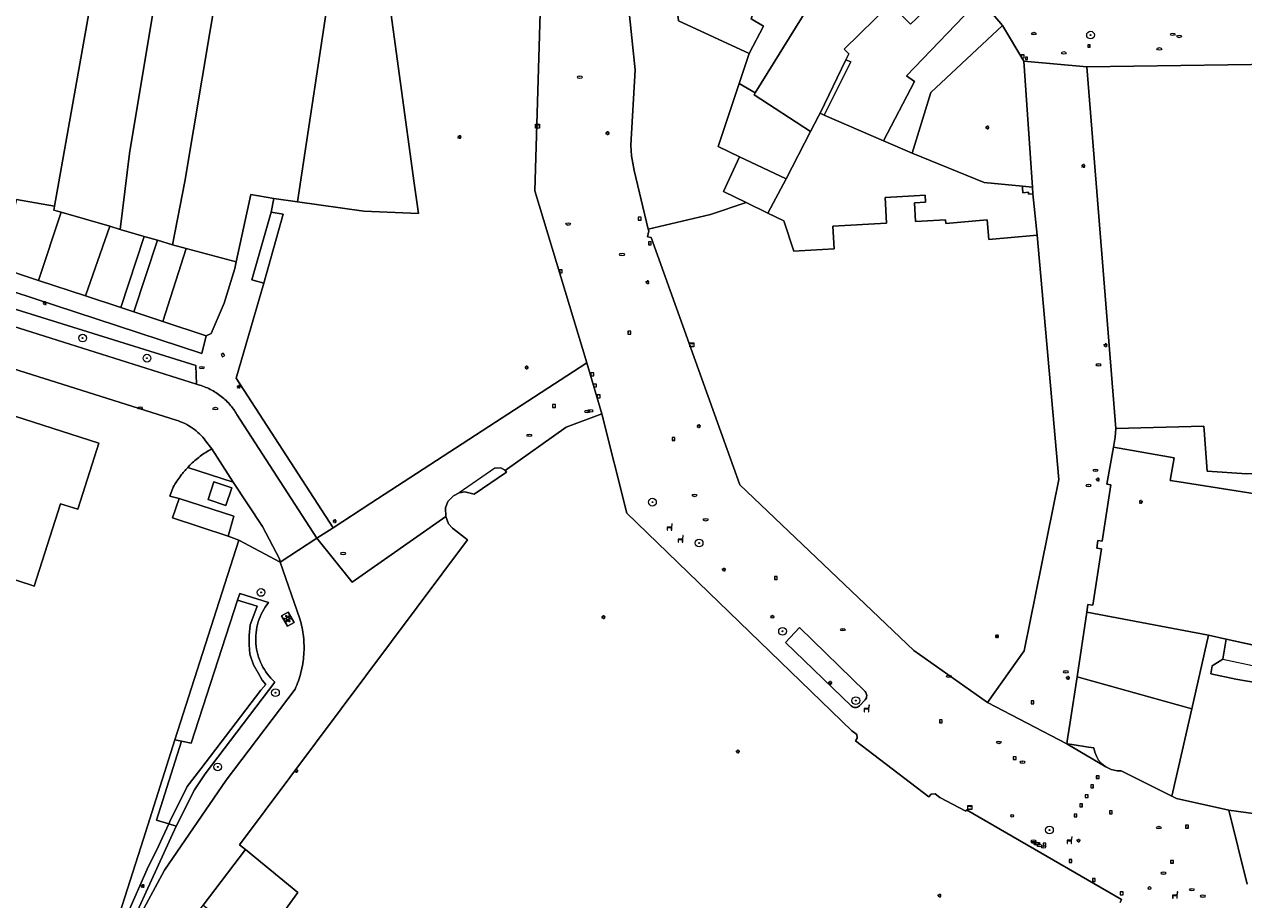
# Model space of a CAD drawing. Header units: metres. Extents: x 187916 to 189411, y 333285 to 334910.
# Tile 233 of 256: x 188606 to 188733, y 334307 to 334398. Entities that reach past the tile are written whole.
import ezdxf
from ezdxf.enums import TextEntityAlignment as Align

# ---------------------------------------------------------------- set-up
doc = ezdxf.new("R2010")
doc.units = ezdxf.units.M
for name, color, linetype, lineweight in [('B-WE-GR-BEPLANTING_CULTUUR_BODEMBEDEKKER-GV', 253, 'Continuous', 15), ('B-WE-GR-BEPLANTING_CULTUUR_HEESTERS-GV', 253, 'Continuous', 15), ('B-WE-GR-BOOM-S', 253, 'Continuous', 15), ('B-WE-IE-KUNSTOBJECT-S', 253, 'Continuous', 15), ('B-WE-IE-MEUBILAIR-S', 253, 'Continuous', 15), ('B-WE-IE-MEUBILAIR_WEGMEUBILAIR-S', 253, 'Continuous', 15), ('B-WE-IE-TERREINAFSCHEIDING_KUNSTMATIG_MUUR-G', 253, 'IE-TERREINAFSCHEIDING_KUNSTMATIG-SO', 15), ('B-WE-OG-BEBOUWING-GV', 253, 'Continuous', 15), ('B-WE-OG-BEBOUWING_LUIFEL-GV', 253, 'Continuous', 15), ('B-WE-OG-TERREIN_ERF-GV', 253, 'Continuous', 15), ('B-WE-VH-GESLOTENVERHARDING-GV', 253, 'Continuous', 15), ('B-WE-VH-GESLOTENVERHARDING_ASFALT-GV', 253, 'Continuous', 15), ('B-WE-VH-OPENVERHARDING_BETONSTRAATSTEEN-GV', 253, 'Continuous', 15), ('B-WE-VH-OPENVERHARDING_SIERBESTRATING-GV', 253, 'Continuous', 15), ('B-WE-VH-OPENVERHARDING_STRAATBAKSTEEN-GV', 253, 'Continuous', 15), ('B-WE-VH-OPENVERHARDING_TEGEL-GV', 253, 'Continuous', 15)]:
    doc.layers.add(name, color=color, linetype=linetype, lineweight=lineweight)
doc.styles.add('NLCS-ISO', font='NLCS-ISO.ttf')
doc.linetypes.add('IE-TERREINAFSCHEIDING_KUNSTMATIG-SO', pattern='A,4,[82,NLCS.SHX,S=0.75,R=90,X=0,Y=0],4,-2', length=10)

# ---------------------------------------------------------------- blocks, each defined once
blk = doc.blocks.new('SIE-MEUBILAIR_BORD_VERKEER-SO')
blk.add_lwpolyline([(-0.5625, -0.5625), (0.5625, -0.5625), (0.5625, 0.5625), (-0.5625, 0.5625)], close=True)
at = {"style": 'NLCS-ISO'}
blk.add_text('vb', height=0.75, dxfattribs=at).set_placement((0, 0), align=Align.MIDDLE_CENTER)
blk = doc.blocks.new('SIE-MEUBILAIR_BORD_LOCATIEPAAL-SO')
blk.add_lwpolyline([(-0.75, -0.75), (0.75, -0.75), (0.75, 0.75), (-0.75, 0.75)], close=True)
at = {"style": 'NLCS-ISO'}
blk.add_text('lp', height=0.75, dxfattribs=at).set_placement((0.01, 0.12), align=Align.MIDDLE_CENTER)
blk = doc.blocks.new('SIE-MEUBILAIR_KAST_CAI-SO')
for points in [[(-1, 1), (1, 1), (1, 0.84), (-1, 0.84)], [(-1, 0.76), (1, 0.76), (1, -1), (-1, -1)]]:
    blk.add_lwpolyline(points, close=True)
at = {"style": 'NLCS-ISO'}
blk.add_text('cai', height=0.75, dxfattribs=at).set_placement((0, 0), align=Align.MIDDLE_CENTER)
blk = doc.blocks.new('SIE-MEUBILAIR_PAAL_LICHTMAST-SO')
for points in [[(-0.62, 0), (-1, 0)], [(-0.71, 0.71), (-0.44, 0.44)], [(0, 1), (0, 0.62)], [(0.44, 0.44), (0.71, 0.71)], [(1, 0), (0.62, 0)], [(-0.71, -0.71), (-0.44, -0.44)], [(0, -0.62), (0, -1)], [(0.44, -0.44), (0.71, -0.71)]]:
    blk.add_lwpolyline(points)
blk.add_circle((0, 0), 0.5)
blk = doc.blocks.new('SIE-MEUBILAIR_PAAL_AFSLUITPAAL-SO')
blk.add_circle((0, 0), 0.75)
at = {"style": 'NLCS-ISO'}
blk.add_text('af', height=0.75, dxfattribs=at).set_placement((0, 0.05), align=Align.MIDDLE_CENTER)
blk = doc.blocks.new('SIE-MEUBILAIR_PUT_BRANDKRAAN-SO')
blk.add_ellipse((0, 0), major_axis=(1.25, 0), ratio=0.54)
at = {"style": 'NLCS-ISO'}
blk.add_text('bk', height=0.75, dxfattribs=at).set_placement((0.03, 0), align=Align.MIDDLE_CENTER)
blk = doc.blocks.new('SIE-MEUBILAIR_PUT_KOLK-SO')
blk.add_ellipse((0, 0), major_axis=(1.25, 0), ratio=0.54)
at = {"style": 'NLCS-ISO'}
blk.add_text('klk', height=0.75, dxfattribs=at).set_placement((0.03, 0), align=Align.MIDDLE_CENTER)
blk = doc.blocks.new('SIE-MEUBILAIR_PUT_RIOOLPUT-SO')
blk.add_ellipse((0, 0), major_axis=(1.25, 0), ratio=0.54)
at = {"style": 'NLCS-ISO'}
blk.add_text('ri', height=0.75, dxfattribs=at).set_placement((-0.04, 0.07), align=Align.MIDDLE_CENTER)
blk = doc.blocks.new('SIE-MEUBILAIR_PUT_WATERLEIDINGPUT-SO')
blk.add_ellipse((0, 0), major_axis=(1.25, 0), ratio=0.54)
at = {"style": 'NLCS-ISO'}
blk.add_text('wl', height=0.75, dxfattribs=at).set_placement((-0.14, 0), align=Align.MIDDLE_CENTER)
blk = doc.blocks.new('SIE-KUNSTOBJECT-SO')
at = {"flags": 128}
blk.add_lwpolyline([(0.27, -0.73, 0.700208), (-0.27, -0.73), (-0.56, -1.53, -1), (-1.05, -1.25), (-0.5, -0.6, 0.700208), (-0.77, -0.13), (-1.6, -0.28, -1), (-1.6, 0.28), (-0.77, 0.13, 0.700208), (-0.5, 0.6), (-1.05, 1.25, -1), (-0.56, 1.53), (-0.27, 0.73, 0.700208), (0.27, 0.73), (0.56, 1.53, -1), (1.05, 1.25), (0.5, 0.6, 0.700208), (0.77, 0.13), (1.6, 0.28, -1), (1.6, -0.28), (0.77, -0.13, 0.700208), (0.5, -0.6), (1.05, -1.25, -1), (0.56, -1.53)], format="xyb", close=True, dxfattribs=at)
blk = doc.blocks.new('SIE-WEG_ZITBANK-SO')
at = {"color": 0, "linetype": 'ByBlock', "lineweight": 18}
blk.add_lwpolyline([(-0.91, -1.63), (-0.91, -0.2), (1.09, -0.2), (1.09, -1.63), (1.29, -1.63), (1.29, -0.21), (1.54, 1.78), (1.33, 1.78), (1.11, 0), (-1.11, 0), (-1.11, -1.63)], close=True, dxfattribs=at)
blk = doc.blocks.new('SGR-BOOM_GBKN-SO')
at = {"linetype": 'ByBlock', "lineweight": 18}
h = blk.add_hatch(color=0, dxfattribs=at)
h.dxf.hatch_style = 1
edge = h.paths.add_edge_path()
edge.add_arc((0, 0), 0.25, 0, 360)
at = {"color": 0, "linetype": 'ByBlock', "lineweight": 18}
for radius in [2, 0.25]:
    blk.add_circle((0, 0), radius, dxfattribs=at)
at = {"color": 0, "linetype": 'ByBlock', "lineweight": 18, "style": 'NLCS-ISO'}
blk.add_attdef('SOORT', (2.5, 0), '', height=1.5, dxfattribs=at)
blk = doc.blocks.new('DTM')
at = {"layer": 'B-WE-GR-BEPLANTING_CULTUUR_BODEMBEDEKKER-GV', "ltscale": 0.2, "flags": 128}
blk.add_lwpolyline([(188622.045, 334323.088), (188619.442, 334314.847), (188620.724, 334314.462), (188620.836, 334314.732), (188622.645, 334318.35), (188624.043, 334320.187), (188630.293, 334328.384), (188630.814, 334328.987), (188630.43, 334329.425), (188630.046, 334330.138), (188629.526, 334331.043), (188629.169, 334332.139), (188629.087, 334333.126), (188629.087, 334334.085), (188629.197, 334335.209), (188629.663, 334336.47), (188629.937, 334337.128), (188627.873, 334337.761), (188623.029, 334322.885)], close=True, dxfattribs=at)
at = {"layer": 'B-WE-GR-BEPLANTING_CULTUUR_HEESTERS-GV', "ltscale": 0.2, "flags": 128}
blk.add_lwpolyline([(188631.093, 334337.515), (188628.102, 334338.464), (188627.873, 334337.761), (188629.937, 334337.128), (188629.663, 334336.47), (188629.197, 334335.209), (188629.087, 334334.085), (188629.087, 334333.126), (188629.169, 334332.139), (188629.526, 334331.043), (188630.046, 334330.138), (188630.43, 334329.425), (188630.814, 334328.987), (188630.293, 334328.384), (188624.043, 334320.187), (188622.645, 334318.35), (188620.836, 334314.732), (188620.724, 334314.462), (188621.49, 334314.232), (188623.378, 334318.022), (188624.502, 334319.688), (188631.757, 334329.225)], dxfattribs=at)
for points in [[(188630.038, 334335.5, -0.0938056), (188631.093, 334337.515)], [(188629.794, 334333.239, -0.0937696), (188630.038, 334335.5)], [(188630.395, 334331.046, -0.0944227), (188629.794, 334333.239)], [(188631.757, 334329.225, -0.0945469), (188630.395, 334331.046)]]:
    blk.add_lwpolyline(points, format="xyb", dxfattribs=at)
at = {"layer": 'B-WE-IE-TERREINAFSCHEIDING_KUNSTMATIG_MUUR-G', "ltscale": 0.2, "flags": 128}
for points in [[(188689.003, 334388.28), (188688.566, 334388.493)], [(188631.39, 334378.177), (188629.352, 334371.141), (188630.61, 334370.772)], [(188621.104, 334346.333), (188621.803, 334348.346)], [(188621.803, 334348.346), (188627.495, 334346.516), (188626.892, 334344.446)]]:
    blk.add_lwpolyline(points, dxfattribs=at)
blk.add_lwpolyline([(188626.545, 334363.258), (188626.392, 334363.496), (188626.154, 334363.343), (188626.307, 334363.105)], close=True, dxfattribs=at)
at = {"layer": 'B-WE-OG-BEBOUWING-GV', "ltscale": 0.2, "flags": 128}
for points in [[(188608.823, 334378.79), (188612.89, 334401.854), (188613.161, 334403.514), (188614.738, 334413.19), (188618.915, 334429.569), (188609.049, 334431.188), (188604.036, 334413.166), (188599.659, 334399.862), (188594.555, 334383.406), (188602.568, 334379.135), (188604.645, 334378.581), (188604.861, 334379.478)], [(188619.528, 334375.251), (188621.106, 334374.79), (188622.398, 334381.373), (188625.954, 334402.709), (188626.209, 334402.677), (188627.779, 334412.317), (188628.356, 334415.859), (188630.261, 334427.699), (188624.426, 334428.665), (188622.066, 334417.01), (188621.75, 334415.45), (188621.329, 334413.367), (188621.223, 334412.845), (188620.512, 334408.255), (188620.364, 334407.298), (188619.256, 334400.139), (188616.622, 334384.29), (188615.65, 334376.383), (188618.154, 334375.652)], [(188622.532, 334374.407), (188627.746, 334373.008), (188629.276, 334380.013), (188631.643, 334379.587), (188634.13, 334379.268), (188637.618, 334402.481), (188639.96, 334417.589), (188638.676, 334417.932), (188639.919, 334426.099), (188630.261, 334427.699), (188628.356, 334415.859), (188627.779, 334412.317), (188626.209, 334402.677), (188625.954, 334402.709), (188622.398, 334381.373), (188621.106, 334374.79)], [(188643.435, 334402.061), (188647.721, 334424.764), (188639.919, 334426.099), (188638.676, 334417.932), (188639.96, 334417.589), (188637.618, 334402.481), (188634.13, 334379.268), (188641.024, 334378.286), (188646.748, 334378.05), (188646.278, 334381.205)], [(188677.14, 334419.264), (188673.379, 334402.029), (188668.242, 334402.32), (188668.697, 334398.653), (188673.765, 334398.678), (188673.817, 334398.117), (188681.187, 334394.711), (188682.662, 334397.539), (188681.406, 334398.296), (188682.461, 334401.524), (188683.544, 334401.215), (188684.276, 334402.764), (188684.051, 334403.008), (188684.86, 334407.207), (188685.38, 334409.909), (188683.214, 334411.125), (188686.719, 334418.176)], [(188680.136, 334391.565), (188681.821, 334390.595), (188687.246, 334399.374), (188691.368, 334403.641), (188690.775, 334404.302), (188696.986, 334409.425), (188692.671, 334414.239), (188690.602, 334415.647), (188684.86, 334407.207), (188684.051, 334403.008), (188684.276, 334402.764), (188683.544, 334401.215), (188682.461, 334401.524), (188681.406, 334398.296), (188682.662, 334397.539), (188681.187, 334394.711)], [(188695.917, 334399.868), (188696.916, 334400.844), (188697.318, 334400.357), (188701.437, 334404.459), (188696.986, 334409.425), (188690.775, 334404.302), (188691.368, 334403.641), (188687.246, 334399.374), (188681.821, 334390.595), (188681.69, 334390.383), (188687.576, 334386.564), (188688.417, 334388.186), (188688.566, 334388.493), (188691.266, 334394.036), (188691.573, 334394.675), (188691.075, 334395.137)], [(188695.917, 334399.868), (188691.075, 334395.137), (188691.573, 334394.675), (188691.266, 334394.036), (188691.77, 334393.821), (188689.003, 334388.28), (188695.166, 334385.619), (188698.393, 334391.785), (188697.564, 334392.377), (188705.244, 334400.399), (188703.086, 334402.622), (188697.99, 334397.75)], [(188630.61, 334370.772), (188627.719, 334360.897), (188637.857, 334345.291), (188641.751, 334347.858), (188664.279, 334362.484), (188658.852, 334380.384), (188659.408, 334398.9), (188656.459, 334398.988), (188656.46, 334399.442), (188643.435, 334402.061), (188646.278, 334381.205), (188646.748, 334378.05), (188641.024, 334378.286), (188634.13, 334379.268), (188631.643, 334379.587), (188631.39, 334378.177), (188632.628, 334377.961)], [(188695.166, 334385.619), (188698.166, 334384.321), (188700.114, 334390.641), (188707.562, 334397.608), (188705.244, 334400.399), (188697.564, 334392.377), (188698.393, 334391.785)], [(188681.187, 334394.711), (188673.817, 334398.117), (188673.765, 334398.678), (188668.697, 334398.653), (188669.309, 334393.002), (188668.868, 334385.138), (188668.919, 334384.036), (188669.2, 334382.518), (188670.667, 334376.418), (188677.146, 334377.94), (188680.882, 334379.173), (188678.518, 334380.318), (188680.171, 334383.954), (188677.947, 334385.013), (188680.136, 334391.565)], [(188709.808, 334393.885), (188707.562, 334397.608), (188700.114, 334390.641), (188698.166, 334384.321), (188705.679, 334381.255), (188709.655, 334380.889), (188710.704, 334380.792)], [(188743.156, 334360.939), (188742.436, 334364.568), (188741.236, 334370.387), (188740.428, 334378.007), (188737.171, 334377.759), (188736.456, 334387.192), (188735.935, 334393.604), (188716.36, 334393.319), (188719.367, 334355.638), (188728.558, 334355.903), (188728.571, 334355.46), (188728.909, 334351.218), (188733.018, 334350.934), (188739.754, 334351.287), (188744.712, 334351.414), (188744.72, 334351.547), (188745.011, 334351.553), (188744.912, 334352.053), (188744.343, 334354.932)], [(188680.136, 334391.565), (188677.947, 334385.013), (188680.171, 334383.954), (188685.024, 334381.642), (188687.576, 334386.564), (188681.69, 334390.383), (188681.821, 334390.595)], [(188683.141, 334378.079), (188685.024, 334381.642), (188680.171, 334383.954), (188678.518, 334380.318), (188680.882, 334379.173)], [(188709.655, 334380.889), (188709.667, 334380.714), (188709.702, 334380.202), (188710.271, 334380.241), (188710.283, 334380.062), (188710.752, 334380.094), (188710.704, 334380.792)], [(188706.011, 334327.108), (188709.822, 334332.498), (188713.44, 334350.333), (188711.174, 334375.784), (188706.156, 334375.314), (188705.962, 334377.385), (188701.68, 334376.983), (188701.645, 334377.363), (188698.528, 334377.189), (188698.41, 334379.154), (188699.548, 334379.222), (188699.505, 334379.931), (188698.367, 334379.863), (188695.345, 334379.694), (188695.495, 334377.02), (188689.915, 334376.708), (188690.022, 334374.355), (188686.385, 334374.141), (188685.842, 334374.109), (188684.777, 334377.286), (188683.141, 334378.079), (188680.882, 334379.173), (188677.146, 334377.94), (188670.667, 334376.418), (188670.715, 334376.217), (188670.601, 334375.59), (188670.969, 334375.524), (188680.212, 334349.773), (188698.324, 334332.536)], [(188604.645, 334378.581), (188602.766, 334372.523), (188607.15, 334371.071), (188609.516, 334378.174), (188608.753, 334378.397), (188608.823, 334378.79), (188604.861, 334379.478)], [(188614.565, 334376.7), (188609.516, 334378.174), (188607.15, 334371.071), (188612.029, 334369.454)], [(188612.029, 334369.454), (188615.704, 334368.237), (188618.154, 334375.652), (188615.65, 334376.383), (188614.565, 334376.7)], [(188615.704, 334368.237), (188617.061, 334367.787), (188619.528, 334375.251), (188618.154, 334375.652)], [(188622.532, 334374.407), (188621.106, 334374.79), (188619.528, 334375.251), (188617.061, 334367.787), (188620.091, 334366.783)], [(188620.091, 334366.783), (188624.625, 334365.281), (188625.13, 334365.536), (188626.475, 334368.707), (188627.595, 334372.315), (188627.746, 334373.008), (188622.532, 334374.407)], [(188590.834, 334344.316), (188606.303, 334339.352), (188606.684, 334339.23), (188609.434, 334347.792), (188611.252, 334347.257), (188611.278, 334347.339), (188613.416, 334354.134), (188595.785, 334359.765)], [(188729.051, 334334.122), (188730.893, 334333.719), (188743.479, 334330.929), (188744.452, 334347.159), (188725.986, 334350.095), (188725.053, 334350.238), (188725.466, 334352.577), (188719.134, 334353.693), (188718.457, 334349.855), (188718.87, 334349.781), (188717.969, 334343.898), (188717.525, 334343.966), (188717.405, 334343.187), (188717.907, 334343.121), (188716.974, 334337.237), (188716.48, 334337.312), (188716.36, 334336.519)], [(188729.051, 334334.122), (188716.36, 334336.519), (188715.343, 334329.782), (188727.317, 334326.458)], [(188729.051, 334334.122), (188727.317, 334326.458), (188726.302, 334322.058), (188725.231, 334317.356), (188725.702, 334317.122), (188731.149, 334315.896), (188739, 334314.836), (188739.97, 334328.157), (188731.869, 334329.533), (188729.265, 334330.09), (188729.437, 334330.939), (188730.529, 334331.64), (188730.893, 334333.719)], [(188714.292, 334322.811), (188714.819, 334322.74), (188716.542, 334322.467), (188717.099, 334322.385), (188717.191, 334321.936), (188717.357, 334321.509), (188717.593, 334321.117), (188717.891, 334320.769), (188718.107, 334320.578), (188718.343, 334320.411), (188718.617, 334320.259), (188718.908, 334320.139), (188719.211, 334320.054), (188719.521, 334320.005), (188719.951, 334319.983), (188725.231, 334317.356), (188726.302, 334322.058), (188727.317, 334326.458), (188715.343, 334329.782), (188714.631, 334325.067), (188714.363, 334323.338)]]:
    blk.add_lwpolyline(points, close=True, dxfattribs=at)
blk.add_lwpolyline([(188719.831, 334306.287), (188719.979, 334306.59), (188703.821, 334315.926), (188703.772, 334315.796), (188701.053, 334317.222), (188700.568, 334317.591), (188700.153, 334317.567), (188699.896, 334317.302), (188692.247, 334323.119), (188692.437, 334323.387), (188692.392, 334323.781), (188691.883, 334324.169), (188668.443, 334346.812), (188665.831, 334357.181), (188662.127, 334355.781), (188655.769, 334351.269), (188655.896, 334351.09), (188652.517, 334348.803), (188651.566, 334349.042), (188650.965, 334348.961), (188650.385, 334348.644), (188649.782, 334348.045), (188649.541, 334347.4), (188649.563, 334346.476), (188649.853, 334345.714), (188650.273, 334345.281), (188651.853, 334344.043), (188628.096, 334312.273), (188628.702, 334311.803), (188634.15, 334307.319), (188630.466, 334302.24)], dxfattribs=at)
at = {"layer": 'B-WE-OG-BEBOUWING_LUIFEL-GV', "ltscale": 0.2, "flags": 128}
for points in [[(188655.769, 334351.269), (188655.333, 334351.509), (188654.7, 334351.521), (188650.965, 334348.961), (188651.566, 334349.042), (188652.517, 334348.803), (188655.896, 334351.09)], [(188734.562, 334332.906), (188730.893, 334333.719), (188730.529, 334331.64), (188734.106, 334330.847)]]:
    blk.add_lwpolyline(points, close=True, dxfattribs=at)
at = {"layer": 'B-WE-OG-TERREIN_ERF-GV', "ltscale": 0.2, "flags": 128}
for points in [[(188608.823, 334378.79), (188608.753, 334378.397), (188609.516, 334378.174), (188614.565, 334376.7), (188615.65, 334376.383), (188616.622, 334384.29), (188619.256, 334400.139), (188620.364, 334407.298), (188617.337, 334407.968), (188616.453, 334402.875), (188613.161, 334403.514), (188612.89, 334401.854)], [(188689.003, 334388.28), (188691.77, 334393.821), (188691.266, 334394.036), (188688.566, 334388.493)], [(188689.003, 334388.28), (188688.566, 334388.493), (188688.417, 334388.186), (188687.576, 334386.564), (188685.024, 334381.642), (188683.141, 334378.079), (188684.777, 334377.286), (188685.842, 334374.109), (188686.385, 334374.141), (188690.022, 334374.355), (188689.915, 334376.708), (188695.495, 334377.02), (188695.345, 334379.694), (188698.367, 334379.863), (188699.505, 334379.931), (188699.548, 334379.222), (188698.41, 334379.154), (188698.528, 334377.189), (188701.645, 334377.363), (188701.68, 334376.983), (188705.962, 334377.385), (188706.156, 334375.314), (188711.174, 334375.784), (188710.752, 334380.094), (188710.283, 334380.062), (188710.271, 334380.241), (188709.702, 334380.202), (188709.667, 334380.714), (188709.655, 334380.889), (188705.679, 334381.255), (188698.166, 334384.321), (188695.166, 334385.619)], [(188630.61, 334370.772), (188632.628, 334377.961), (188631.39, 334378.177), (188629.352, 334371.141)], [(188602.766, 334372.523), (188602.207, 334370.654), (188624.173, 334363.464), (188624.625, 334365.281), (188620.091, 334366.783), (188617.061, 334367.787), (188615.704, 334368.237), (188612.029, 334369.454), (188607.15, 334371.071)], [(188606.303, 334339.352), (188590.834, 334344.316), (188595.785, 334359.765), (188613.416, 334354.134), (188611.278, 334347.339), (188611.252, 334347.257), (188609.434, 334347.792), (188606.684, 334339.23)], [(188719.367, 334355.638), (188719.319, 334354.743), (188719.134, 334353.693), (188725.466, 334352.577), (188725.053, 334350.238), (188725.986, 334350.095), (188744.452, 334347.159), (188744.581, 334349.316), (188744.712, 334351.414), (188739.754, 334351.287), (188733.018, 334350.934), (188728.909, 334351.218), (188728.571, 334355.46), (188728.558, 334355.903)], [(188621.803, 334348.346), (188621.104, 334346.333), (188626.892, 334344.446), (188627.495, 334346.516)], [(188739.97, 334328.157), (188749.891, 334327.489), (188749.91, 334328.673), (188749.934, 334330.315), (188743.479, 334330.929), (188730.893, 334333.719), (188730.529, 334331.64), (188729.437, 334330.939), (188729.265, 334330.09), (188731.869, 334329.533)], [(188620.724, 334314.462), (188619.442, 334314.847), (188622.045, 334323.088), (188621.359, 334323.232), (188618.062, 334312.908), (188612.515, 334295.539), (188613.813, 334298.413), (188616.429, 334305.092), (188618.477, 334309.741), (188619.629, 334312.162)], [(188714.292, 334322.811), (188718.343, 334320.411), (188718.107, 334320.578), (188717.891, 334320.769), (188717.593, 334321.117), (188717.357, 334321.509), (188717.191, 334321.936), (188717.099, 334322.385), (188716.542, 334322.467), (188714.819, 334322.74)], [(188614.506, 334298.97), (188621.49, 334314.232), (188620.724, 334314.462), (188619.629, 334312.162), (188618.477, 334309.741), (188616.429, 334305.092), (188613.813, 334298.413), (188612.515, 334295.539), (188613.26, 334295.158)]]:
    blk.add_lwpolyline(points, close=True, dxfattribs=at)
for points in [[(188604.751, 334288.471), (188605.801, 334287.895), (188609.168, 334285.519), (188612.996, 334290.705), (188611.159, 334291.292), (188612.515, 334295.539), (188618.062, 334312.908), (188621.359, 334323.232), (188627.998, 334344.021), (188626.892, 334344.446), (188621.104, 334346.333), (188621.803, 334348.346), (188620.808, 334348.598), (188621.17, 334349.54)], [(188621.49, 334356.507), (188593.945, 334365.189), (188593.942, 334365.189)], [(188625.185, 334353.526), (188624.552, 334354.377)], [(188622.689, 334351.598), (188622.9, 334351.813)]]:
    blk.add_lwpolyline(points, dxfattribs=at)
for points in [[(188622.369, 334356.157, 0.0384699), (188621.49, 334356.507)], [(188623.185, 334355.678, 0.0378846), (188622.369, 334356.157)], [(188623.918, 334355.08, 0.038304), (188623.185, 334355.678)], [(188624.552, 334354.377, 0.0396512), (188623.918, 334355.08)], [(188623.983, 334352.749, -0.0339189), (188625.185, 334353.526)], [(188622.9, 334351.813, -0.0351598), (188623.983, 334352.749)], [(188621.17, 334349.54, -0.0352698), (188621.956, 334350.736)], [(188621.956, 334350.736, -0.0273388), (188622.689, 334351.598)]]:
    blk.add_lwpolyline(points, format="xyb", dxfattribs=at)
at = {"layer": 'B-WE-VH-GESLOTENVERHARDING-GV', "ltscale": 0.2, "flags": 128}
blk.add_lwpolyline([(188627.27, 334349.481), (188625.417, 334350.088), (188624.809, 334348.235), (188626.662, 334347.628)], close=True, dxfattribs=at)
at = {"layer": 'B-WE-VH-GESLOTENVERHARDING_ASFALT-GV', "ltscale": 0.2, "flags": 128}
for points in [[(188599.798, 334367.768), (188593.67, 334369.525), (188587.469, 334371.596), (188554.492, 334381.99), (188553.237, 334378.185), (188569.862, 334372.867), (188576.905, 334370.614), (188579.586, 334369.756), (188579.697, 334369.721), (188585.428, 334367.895), (188591.607, 334365.926), (188593.945, 334365.189), (188621.49, 334356.507)], [(188623.615, 334360.246), (188599.798, 334367.768)], [(188624.552, 334354.377), (188625.185, 334353.526), (188627.438, 334350.071), (188630.464, 334345.429), (188632.25, 334342.089), (188632.328, 334341.735), (188636.135, 334344.225), (188627.82, 334357.086)]]:
    blk.add_lwpolyline(points, dxfattribs=at)
for points in [[(188624.887, 334359.795, 0.0508416), (188623.615, 334360.246)], [(188626.042, 334359.097, 0.0501969), (188624.887, 334359.795)], [(188627.033, 334358.182, 0.0503291), (188626.042, 334359.097)], [(188627.82, 334357.086, 0.0504014), (188627.033, 334358.182)], [(188621.49, 334356.507, -0.0384699), (188622.369, 334356.157)], [(188622.369, 334356.157, -0.0378846), (188623.185, 334355.678)], [(188623.185, 334355.678, -0.038304), (188623.918, 334355.08)], [(188623.918, 334355.08, -0.0396512), (188624.552, 334354.377)]]:
    blk.add_lwpolyline(points, format="xyb", dxfattribs=at)
at = {"layer": 'B-WE-VH-OPENVERHARDING_BETONSTRAATSTEEN-GV', "ltscale": 0.2, "flags": 128}
for points in [[(188599.798, 334367.768), (188623.615, 334360.246), (188623.525, 334362.205), (188601.564, 334369.053)], [(188627.27, 334349.481), (188626.662, 334347.628), (188624.809, 334348.235), (188625.417, 334350.088)], [(188633.079, 334335.074), (188632.465, 334336.144), (188633.153, 334336.509), (188633.767, 334335.439)], [(188624.283, 334305.997), (188630.062, 334301.709), (188630.466, 334302.24), (188634.15, 334307.319), (188628.702, 334311.803)]]:
    blk.add_lwpolyline(points, close=True, dxfattribs=at)
for points in [[(188621.956, 334350.736, 0.0352698), (188621.17, 334349.54)], [(188622.689, 334351.598, 0.0273388), (188621.956, 334350.736)], [(188631.093, 334337.515, 0.0938056), (188630.038, 334335.5)], [(188630.038, 334335.5, 0.0937696), (188629.794, 334333.239)], [(188634.747, 334333.977, 0.0441069), (188634.382, 334335.813)], [(188634.382, 334335.813, -0.0441069), (188634.747, 334333.977)], [(188634.782, 334332.106, 0.0443558), (188634.747, 334333.977)], [(188634.747, 334333.977, -0.0443558), (188634.782, 334332.106)], [(188629.794, 334333.239, 0.0944227), (188630.395, 334331.046)], [(188634.485, 334330.258, 0.0449694), (188634.782, 334332.106)], [(188634.782, 334332.106, -0.0449694), (188634.485, 334330.258)], [(188630.395, 334331.046, 0.0945469), (188631.757, 334329.225)], [(188633.866, 334328.492, 0.0447886), (188634.485, 334330.258)], [(188634.485, 334330.258, -0.0447886), (188633.866, 334328.492)]]:
    blk.add_lwpolyline(points, format="xyb", dxfattribs=at)
for points in [[(188626.892, 334344.446), (188627.998, 334344.021), (188632.328, 334341.735), (188632.25, 334342.089), (188630.464, 334345.429), (188627.438, 334350.071), (188622.689, 334351.598)], [(188621.17, 334349.54), (188620.808, 334348.598), (188621.803, 334348.346), (188627.495, 334346.516), (188626.892, 334344.446)], [(188633.866, 334328.492), (188626.695, 334319.017), (188620.278, 334309.647), (188614.506, 334298.97), (188613.26, 334295.158), (188612.515, 334295.539), (188611.159, 334291.292), (188612.996, 334290.705), (188624.283, 334305.997), (188628.702, 334311.803), (188628.096, 334312.273), (188651.853, 334344.043), (188650.273, 334345.281), (188649.853, 334345.714), (188649.563, 334346.476), (188639.813, 334339.653), (188636.135, 334344.225), (188632.328, 334341.735), (188634.382, 334335.813)], [(188634.382, 334335.813), (188632.328, 334341.735), (188627.998, 334344.021), (188621.359, 334323.232), (188622.045, 334323.088), (188623.029, 334322.885), (188627.873, 334337.761), (188628.102, 334338.464), (188631.093, 334337.515)], [(188631.757, 334329.225), (188624.502, 334319.688), (188623.378, 334318.022), (188621.49, 334314.232), (188614.506, 334298.97), (188620.278, 334309.647), (188626.695, 334319.017), (188633.866, 334328.492)]]:
    blk.add_lwpolyline(points, dxfattribs=at)
at = {"layer": 'B-WE-VH-OPENVERHARDING_SIERBESTRATING-GV', "ltscale": 0.2, "flags": 128}
blk.add_lwpolyline([(188633.079, 334335.074), (188633.767, 334335.439), (188633.153, 334336.509), (188632.465, 334336.144)], close=True, dxfattribs=at)
at = {"layer": 'B-WE-VH-OPENVERHARDING_STRAATBAKSTEEN-GV', "ltscale": 0.2, "flags": 128}
for points in [[(188705.244, 334400.399), (188707.562, 334397.608), (188709.808, 334393.885), (188716.36, 334393.319), (188735.935, 334393.604)], [(188659.408, 334398.9), (188658.852, 334380.384), (188664.279, 334362.484), (188665.831, 334357.181), (188668.443, 334346.812), (188691.883, 334324.169), (188692.392, 334323.781), (188692.437, 334323.387), (188692.247, 334323.119), (188699.896, 334317.302), (188700.153, 334317.567), (188700.568, 334317.591), (188701.053, 334317.222), (188703.772, 334315.796), (188703.821, 334315.926), (188719.979, 334306.59), (188719.831, 334306.287)], [(188733.051, 334308.195), (188731.149, 334315.896), (188725.702, 334317.122), (188725.231, 334317.356), (188719.951, 334319.983), (188719.521, 334320.005), (188719.211, 334320.054), (188718.908, 334320.139), (188718.617, 334320.259), (188718.343, 334320.411), (188714.292, 334322.811), (188706.011, 334327.108), (188698.324, 334332.536), (188680.212, 334349.773), (188670.969, 334375.524), (188670.601, 334375.59), (188670.715, 334376.217), (188670.667, 334376.418), (188669.2, 334382.518), (188668.919, 334384.036), (188668.868, 334385.138), (188669.309, 334393.002), (188668.697, 334398.653)], [(188739, 334314.836), (188731.149, 334315.896), (188733.051, 334308.195)], [(188693.255, 334328.241), (188686.409, 334334.905), (188684.964, 334333.343), (188691.809, 334326.778)], [(188691.809, 334326.778), (188684.964, 334333.343), (188686.409, 334334.905), (188693.255, 334328.241)], [(188692.669, 334326.778), (188693.267, 334327.4)], [(188693.267, 334327.4), (188692.669, 334326.778)]]:
    blk.add_lwpolyline(points, dxfattribs=at)
for points in [[(188716.36, 334393.319), (188709.808, 334393.885), (188710.704, 334380.792), (188710.752, 334380.094), (188711.174, 334375.784), (188713.44, 334350.333), (188709.822, 334332.498), (188706.011, 334327.108), (188714.292, 334322.811), (188714.363, 334323.338), (188714.631, 334325.067), (188715.343, 334329.782), (188716.36, 334336.519), (188716.48, 334337.312), (188716.974, 334337.237), (188717.907, 334343.121), (188717.405, 334343.187), (188717.525, 334343.966), (188717.969, 334343.898), (188718.87, 334349.781), (188718.457, 334349.855), (188719.134, 334353.693), (188719.319, 334354.743), (188719.367, 334355.638)], [(188649.563, 334346.476), (188649.541, 334347.4), (188649.782, 334348.045), (188650.385, 334348.644), (188650.965, 334348.961), (188651.566, 334349.042), (188652.517, 334348.803), (188655.896, 334351.09), (188655.769, 334351.269), (188662.127, 334355.781), (188665.831, 334357.181), (188664.279, 334362.484), (188641.751, 334347.858), (188637.857, 334345.291), (188636.135, 334344.225), (188639.813, 334339.653)]]:
    blk.add_lwpolyline(points, close=True, dxfattribs=at)
for points in [[(188693.385, 334328.049, 0.0981367), (188693.255, 334328.241)], [(188693.255, 334328.241, -0.0981367), (188693.385, 334328.049)], [(188693.267, 334327.4, 0.0946895), (188693.392, 334327.595)], [(188693.392, 334327.595, -0.0946895), (188693.267, 334327.4)], [(188693.433, 334327.823, 0.0985419), (188693.385, 334328.049)], [(188693.385, 334328.049, -0.0985419), (188693.433, 334327.823)], [(188693.392, 334327.595, 0.0922762), (188693.433, 334327.823)], [(188693.433, 334327.823, -0.0922762), (188693.392, 334327.595)], [(188691.809, 334326.778, 0.1115844), (188692.001, 334326.628)], [(188692.001, 334326.628, -0.1115844), (188691.809, 334326.778)], [(188692.001, 334326.628, 0.1093351), (188692.239, 334326.574)], [(188692.239, 334326.574, -0.1093351), (188692.001, 334326.628)], [(188692.239, 334326.574, 0.1093351), (188692.477, 334326.628)], [(188692.477, 334326.628, -0.1093351), (188692.239, 334326.574)], [(188692.477, 334326.628, 0.1115844), (188692.669, 334326.778)], [(188692.669, 334326.778, -0.1115844), (188692.477, 334326.628)]]:
    blk.add_lwpolyline(points, format="xyb", dxfattribs=at)
at = {"layer": 'B-WE-VH-OPENVERHARDING_TEGEL-GV', "ltscale": 0.2, "flags": 128}
for points in [[(188627.82, 334357.086), (188636.135, 334344.225), (188637.857, 334345.291), (188627.719, 334360.897), (188630.61, 334370.772), (188629.352, 334371.141), (188631.39, 334378.177), (188631.643, 334379.587), (188629.276, 334380.013), (188627.746, 334373.008), (188627.595, 334372.315), (188626.475, 334368.707), (188625.13, 334365.536), (188624.625, 334365.281), (188624.173, 334363.464), (188602.207, 334370.654)], [(188601.564, 334369.053), (188623.525, 334362.205), (188623.615, 334360.246)], [(188622.9, 334351.813), (188622.689, 334351.598), (188627.438, 334350.071), (188625.185, 334353.526)]]:
    blk.add_lwpolyline(points, dxfattribs=at)
for points in [[(188623.615, 334360.246, -0.0508416), (188624.887, 334359.795)], [(188624.887, 334359.795, -0.0501969), (188626.042, 334359.097)], [(188626.042, 334359.097, -0.0503291), (188627.033, 334358.182)], [(188627.033, 334358.182, -0.0504014), (188627.82, 334357.086)], [(188625.185, 334353.526, 0.0339189), (188623.983, 334352.749)], [(188623.983, 334352.749, 0.0351598), (188622.9, 334351.813)]]:
    blk.add_lwpolyline(points, format="xyb", dxfattribs=at)
at = {"layer": 'B-WE-GR-BOOM-S', "xscale": 0.2, "yscale": 0.2, "zscale": 0.2}
for p in [(188716.745, 334396.613), (188611.74, 334365.06), (188618.44, 334362.97), (188671.109, 334347.973), (188675.97, 334343.72), (188630.33, 334338.57), (188684.658, 334334.524), (188631.83, 334328.13), (188692.295, 334327.302), (188625.81, 334320.4), (188712.47, 334313.83)]:
    blk.add_blockref('SGR-BOOM_GBKN-SO', p, dxfattribs=at)
at = {"layer": 'B-WE-IE-KUNSTOBJECT-S', "xscale": 0.2, "yscale": 0.2, "zscale": 0.2}
blk.add_blockref('SIE-KUNSTOBJECT-SO', (188633.111, 334335.834), dxfattribs=at)
at = {"layer": 'B-WE-IE-MEUBILAIR-S', "xscale": 0.2, "yscale": 0.2, "zscale": 0.2}
for name, p in [('SIE-MEUBILAIR_PUT_KOLK-SO', (188710.848, 334396.769)), ('SIE-MEUBILAIR_PUT_BRANDKRAAN-SO', (188725.329, 334396.698)), ('SIE-MEUBILAIR_PUT_WATERLEIDINGPUT-SO', (188725.993, 334396.482)), ('SIE-MEUBILAIR_PUT_RIOOLPUT-SO', (188713.969, 334394.757)), ('SIE-MEUBILAIR_BORD_VERKEER-SO', (188716.592, 334395.472)), ('SIE-MEUBILAIR_PUT_KOLK-SO', (188723.917, 334395.174)), ('SIE-MEUBILAIR_BORD_LOCATIEPAAL-SO', (188709.683, 334394.406)), ('SIE-MEUBILAIR_BORD_VERKEER-SO', (188710.082, 334394.191)), ('SIE-MEUBILAIR_PUT_RIOOLPUT-SO', (188663.552, 334392.233)), ('SIE-MEUBILAIR_KAST_CAI-SO', (188659.126, 334387.123)), ('SIE-MEUBILAIR_PAAL_LICHTMAST-SO', (188651, 334386)), ('SIE-MEUBILAIR_PAAL_LICHTMAST-SO', (188666.422, 334386.407)), ('SIE-MEUBILAIR_PAAL_LICHTMAST-SO', (188706, 334387)), ('SIE-MEUBILAIR_PAAL_LICHTMAST-SO', (188716, 334383)), ('SIE-MEUBILAIR_BORD_LOCATIEPAAL-SO', (188669.771, 334377.495)), ('SIE-MEUBILAIR_PUT_WATERLEIDINGPUT-SO', (188662.318, 334376.938)), ('SIE-MEUBILAIR_BORD_LOCATIEPAAL-SO', (188670.838, 334374.923)), ('SIE-MEUBILAIR_PUT_WATERLEIDINGPUT-SO', (188667.934, 334373.764)), ('SIE-MEUBILAIR_BORD_LOCATIEPAAL-SO', (188661.558, 334372.017)), ('SIE-MEUBILAIR_PAAL_LICHTMAST-SO', (188670.58, 334370.879)), ('SIE-MEUBILAIR_PAAL_LICHTMAST-SO', (188607.786, 334368.695)), ('SIE-MEUBILAIR_BORD_LOCATIEPAAL-SO', (188668.704, 334365.626)), ('SIE-MEUBILAIR_KAST_CAI-SO', (188675.204, 334364.358)), ('SIE-MEUBILAIR_PAAL_LICHTMAST-SO', (188718.299, 334364.321)), ('SIE-MEUBILAIR_PUT_BRANDKRAAN-SO', (188624.154, 334361.98)), ('SIE-MEUBILAIR_PAAL_LICHTMAST-SO', (188658, 334362)), ('SIE-MEUBILAIR_PUT_KOLK-SO', (188717.586, 334362.267)), ('SIE-MEUBILAIR_BORD_LOCATIEPAAL-SO', (188664.836, 334361.277)), ('SIE-MEUBILAIR_PAAL_LICHTMAST-SO', (188628, 334360)), ('SIE-MEUBILAIR_BORD_LOCATIEPAAL-SO', (188665.124, 334360.119)), ('SIE-MEUBILAIR_BORD_LOCATIEPAAL-SO', (188660.845, 334357.983)), ('SIE-MEUBILAIR_BORD_LOCATIEPAAL-SO', (188665.496, 334358.997)), ('SIE-MEUBILAIR_PUT_KOLK-SO', (188617.724, 334357.784)), ('SIE-MEUBILAIR_PUT_RIOOLPUT-SO', (188625.565, 334357.718)), ('SIE-MEUBILAIR_PUT_WATERLEIDINGPUT-SO', (188664.291, 334357.421)), ('SIE-MEUBILAIR_PUT_WATERLEIDINGPUT-SO', (188664.66, 334357.479)), ('SIE-MEUBILAIR_PAAL_LICHTMAST-SO', (188675.935, 334355.894)), ('SIE-MEUBILAIR_PUT_KOLK-SO', (188658.276, 334354.934)), ('SIE-MEUBILAIR_BORD_LOCATIEPAAL-SO', (188673.304, 334354.543)), ('SIE-MEUBILAIR_PUT_BRANDKRAAN-SO', (188717.266, 334351.285)), ('SIE-MEUBILAIR_PAAL_LICHTMAST-SO', (188717.495, 334350.332)), ('SIE-MEUBILAIR_PUT_RIOOLPUT-SO', (188716.524, 334349.712)), ('SIE-MEUBILAIR_PUT_RIOOLPUT-SO', (188675.478, 334348.681)), ('SIE-MEUBILAIR_PAAL_LICHTMAST-SO', (188722, 334348)), ('SIE-MEUBILAIR_PAAL_LICHTMAST-SO', (188638, 334346)), ('SIE-MEUBILAIR_PUT_KOLK-SO', (188676.649, 334346.146)), ('SIE-MEUBILAIR_PUT_RIOOLPUT-SO', (188638.887, 334342.621)), ('SIE-MEUBILAIR_PAAL_LICHTMAST-SO', (188678.538, 334340.952)), ('SIE-MEUBILAIR_BORD_LOCATIEPAAL-SO', (188683.966, 334340.079)), ('SIE-MEUBILAIR_PAAL_LICHTMAST-SO', (188666, 334336)), ('SIE-MEUBILAIR_PAAL_AFSLUITPAAL-SO', (188683.599, 334336.047)), ('SIE-MEUBILAIR_PUT_KOLK-SO', (188690.943, 334334.697)), ('SIE-MEUBILAIR_PAAL_LICHTMAST-SO', (188707, 334334)), ('SIE-MEUBILAIR_PUT_KOLK-SO', (188714.167, 334330.306)), ('SIE-MEUBILAIR_PAAL_LICHTMAST-SO', (188689.62, 334329.167)), ('SIE-MEUBILAIR_PUT_WATERLEIDINGPUT-SO', (188701.971, 334329.834)), ('SIE-MEUBILAIR_PAAL_LICHTMAST-SO', (188714.39, 334329.683)), ('SIE-MEUBILAIR_BORD_LOCATIEPAAL-SO', (188710.705, 334327.131)), ('SIE-MEUBILAIR_BORD_LOCATIEPAAL-SO', (188701.153, 334325.139)), ('SIE-MEUBILAIR_PUT_KOLK-SO', (188707.19, 334322.957)), ('SIE-MEUBILAIR_PAAL_LICHTMAST-SO', (188680, 334322)), ('SIE-MEUBILAIR_BORD_LOCATIEPAAL-SO', (188708.836, 334321.317)), ('SIE-MEUBILAIR_PAAL_LICHTMAST-SO', (188634, 334320)), ('SIE-MEUBILAIR_PUT_RIOOLPUT-SO', (188709.658, 334320.9)), ('SIE-MEUBILAIR_BORD_LOCATIEPAAL-SO', (188717.501, 334319.339)), ('SIE-MEUBILAIR_BORD_LOCATIEPAAL-SO', (188716.34, 334317.355)), ('SIE-MEUBILAIR_BORD_LOCATIEPAAL-SO', (188716.917, 334318.372)), ('SIE-MEUBILAIR_KAST_CAI-SO', (188704.168, 334316.176)), ('SIE-MEUBILAIR_BORD_LOCATIEPAAL-SO', (188715.774, 334316.407)), ('SIE-MEUBILAIR_PAAL_AFSLUITPAAL-SO', (188708.581, 334315.311)), ('SIE-MEUBILAIR_BORD_LOCATIEPAAL-SO', (188715.181, 334315.342)), ('SIE-MEUBILAIR_BORD_LOCATIEPAAL-SO', (188718.865, 334315.662)), ('SIE-MEUBILAIR_PUT_KOLK-SO', (188723.863, 334314.08)), ('SIE-MEUBILAIR_BORD_LOCATIEPAAL-SO', (188726.809, 334314.17)), ('SIE-MEUBILAIR_PUT_WATERLEIDINGPUT-SO', (188710.792, 334312.673)), ('SIE-MEUBILAIR_PUT_WATERLEIDINGPUT-SO', (188710.827, 334312.545)), ('SIE-MEUBILAIR_PUT_WATERLEIDINGPUT-SO', (188711.123, 334312.391)), ('SIE-MEUBILAIR_PUT_WATERLEIDINGPUT-SO', (188711.221, 334312.429)), ('SIE-MEUBILAIR_PUT_WATERLEIDINGPUT-SO', (188711.422, 334312.206)), ('SIE-MEUBILAIR_BORD_LOCATIEPAAL-SO', (188711.956, 334312.324)), ('SIE-MEUBILAIR_PAAL_LICHTMAST-SO', (188715.493, 334312.729)), ('SIE-MEUBILAIR_PUT_WATERLEIDINGPUT-SO', (188711.849, 334312.06)), ('SIE-MEUBILAIR_BORD_LOCATIEPAAL-SO', (188714.666, 334310.607)), ('SIE-MEUBILAIR_BORD_LOCATIEPAAL-SO', (188725.227, 334310.52)), ('SIE-MEUBILAIR_BORD_LOCATIEPAAL-SO', (188717.094, 334308.625)), ('SIE-MEUBILAIR_PUT_BRANDKRAAN-SO', (188724.363, 334309.343)), ('SIE-MEUBILAIR_PAAL_LICHTMAST-SO', (188618, 334308)), ('SIE-MEUBILAIR_BORD_LOCATIEPAAL-SO', (188719.996, 334307.236)), ('SIE-MEUBILAIR_PAAL_AFSLUITPAAL-SO', (188722.895, 334307.786)), ('SIE-MEUBILAIR_PUT_WATERLEIDINGPUT-SO', (188727.31, 334307.617)), ('SIE-MEUBILAIR_PAAL_LICHTMAST-SO', (188701, 334307)), ('SIE-MEUBILAIR_PUT_WATERLEIDINGPUT-SO', (188728.45, 334306.938))]:
    blk.add_blockref(name, p, dxfattribs=at)
at = {"layer": 'B-WE-IE-MEUBILAIR_WEGMEUBILAIR-S', "xscale": 0.2, "yscale": 0.2, "zscale": 0.2}
for p in [(188672.852, 334345.373), (188673.999, 334344.132), (188693.394, 334326.478), (188714.519, 334312.757), (188725.523, 334307.042)]:
    blk.add_blockref('SIE-WEG_ZITBANK-SO', p, dxfattribs=at)

msp = doc.modelspace()

# ---------------------------------------------------------------- block references
msp.add_blockref('DTM', (0, 0))

doc.saveas('drawing.dxf')
